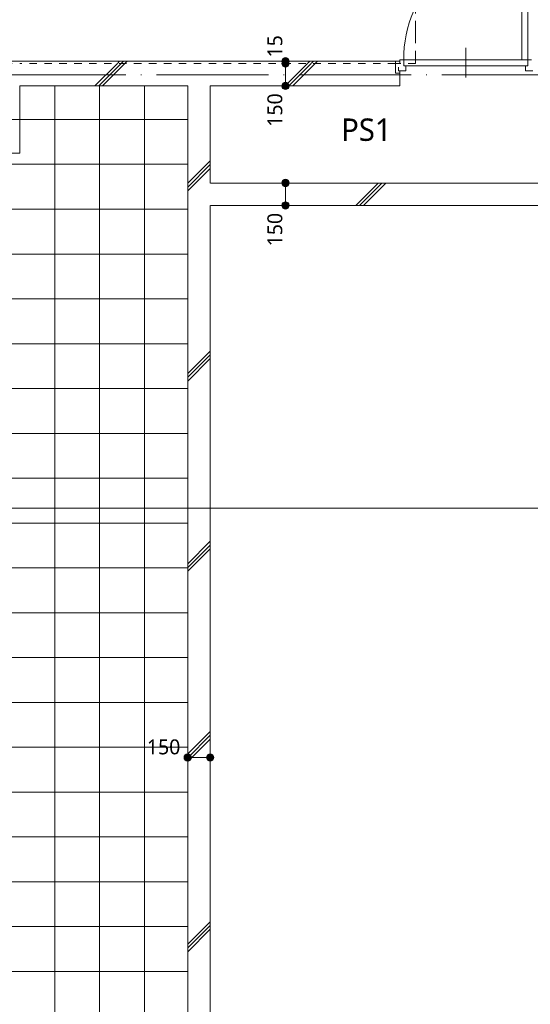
# Model space of a CAD drawing. Header units: millimetres. Extents: x 0 to 841, y 0 to 1188.
# Tile 46 of 98: x 198 to 266, y 971 to 1102. Entities that reach past the tile are written whole.
import ezdxf
from ezdxf.xclip import XClip

# ---------------------------------------------------------------- set-up
doc = ezdxf.new("R2010")
doc.units = ezdxf.units.MM
doc.header["$MEASUREMENT"] = 0
doc.header["$XCLIPFRAME"] = 0
for name, pattern in [('Wipeout_Contour', [1000, 0, -1000]), ('通り芯', [19, 15, -2, 0, -2]), ('陰線', [4, 3, -1]), ('ＪＷ点線１', [2, 1, -1])]:
    doc.linetypes.add(name, pattern=pattern)
for name, color, linetype, lineweight in [('Archicadドア_ペン_番号__23', 7, 'Continuous', 15), ('壁-躯体_ペン_番号__141', 7, 'Continuous', 15), ('壁-躯体_ペン_番号__27', 7, 'Continuous', 15), ('壁-躯体_ペン_番号__41', 7, 'Continuous', 13), ('室名.★_ペン_番号__46', 7, 'Continuous', 13), ('寸法_ペン_番号__45', 7, 'Continuous', 13), ('寸法_ペン_番号__46', 7, 'Continuous', 13), ('床_ペン_番号__101', 252, 'Continuous', 5), ('柱_ペン_番号__28', 7, 'Continuous', 15), ('通り芯_ペン_番号__139', 8, 'Continuous', 5)]:
    doc.layers.add(name, color=color, linetype=linetype, lineweight=lineweight)
for name, color, linetype, lineweight, true_color in [('Archicadドア_ペン_番号__63', 251, 'Continuous', 5, 0x6a6a6a), ('壁-躯体_ペン_番号__169', 253, 'Continuous', 5, 0xaaaaaa), ('寸法_ペン_番号__85', 251, 'Continuous', 5, 0x6a6a6a), ('床_ペン_番号__89', 251, 'Continuous', 5, 0x6a6a6a), ('床_ペン_番号__90', 251, 'Continuous', 5, 0x6a6a6a), ('断面図_ペン_番号__85', 251, 'Continuous', 5, 0x6a6a6a), ('柱_ペン_番号__169', 253, 'Continuous', 5, 0xaaaaaa)]:
    doc.layers.add(name, color=color, linetype=linetype, lineweight=lineweight, true_color=true_color)
for name, color, linetype in [('壁-躯体', 7, 'Continuous'), ('室名.★', 7, 'Continuous'), ('寸法', 7, 'Continuous'), ('床', 7, 'Continuous')]:
    doc.layers.add(name, color=color, linetype=linetype)
doc.styles.add('GENERATED_STYLE_1', font='meiryo.ttc')
pattern_1 = [(45, (93.15, 926.959), (-12.7279, 12.7279), []), (45, (92.896, 927.213), (-12.7279, 12.7279), []), (45, (92.642, 927.468), (-12.7279, 12.7279), [])]

# ---------------------------------------------------------------- blocks, each defined once
blk = doc.blocks.new('図面_5_5', base_point=(203.15, 1001.92))
at = {"layer": 'Archicadドア_ペン_番号__23', "color": 7, "linetype": 'Continuous', "lineweight": 15}
for p, q in [((249.05, 1096.16), (249.05, 1096.96)), ((265.65, 1096.96), (249.05, 1096.96)), ((249.05, 1096.96), (249.05, 1096.16)), ((265.65, 1096.16), (265.65, 1096.96)), ((265.65, 1096.96), (266.15, 1096.96)), ((265.65, 1096.16), (265.65, 1096.96)), ((249.35, 1096.16), (249.05, 1096.16)), ((249.05, 1096.16), (265.65, 1096.16)), ((249.35, 1095.46), (249.35, 1096.16)), ((265.35, 1095.46), (265.35, 1096.16)), ((265.35, 1096.16), (265.65, 1096.16)), ((266.35, 1095.46), (265.35, 1095.46))]:
    blk.add_line(p, q, dxfattribs=at)
at = {"layer": 'Archicadドア_ペン_番号__63', "color": 251, "linetype": 'Continuous', "lineweight": 5, "true_color": 0x6a6a6a}
for p, q in [((264.85, 1113.56), (264.85, 1096.96)), ((265.65, 1096.96), (265.65, 1113.56)), ((257.35, 1098.56), (257.35, 1094.56)), ((264.85, 1096.96), (265.65, 1096.96))]:
    blk.add_line(p, q, dxfattribs=at)
blk.add_arc((265.65, 1096.96), 16.6, 90, 180, dxfattribs=at)
at = {"layer": '床_ペン_番号__90', "color": 251, "linetype": '陰線', "lineweight": 5, "true_color": 0x6a6a6a, "flags": 128}
for points in [[(250.65, 1126.16), (250.65, 1096.46)], [(141.65, 1096.46), (250.65, 1096.46)]]:
    blk.add_lwpolyline(points, dxfattribs=at)
at = {"layer": '室名.★_ペン_番号__46', "color": 7, "linetype": 'Continuous', "lineweight": 13, "insert": (276.42, 1007.87), "char_height": 3, "attachment_point": 2, "style": 'GENERATED_STYLE_1'}
blk.add_mtext('\\A1;{\\pqc;\\pt0,920;\\fMeiryo|b0|i0|c128|p0;\\W1.000000;店舗\\fMeiryo|b0|i0|c128|p0;\\W1.000000;\\A1{\\H.66x;\\S^  ;}\\fMeiryo|b0|i0|c128|p0;\\W1.000000;\\fMeiryo|b0|i0|c128|p0;\\W1.000000;\\A1{\\H.66x;\\S^  ;}\\fMeiryo|b0|i0|c128|p0;\\W1.000000;\\fMeiryo|b0|i0|c128|p0;\\W1.000000;\\fMeiryo|b0|i0|c128|p0;\\W1.000000;\\fMeiryo|b0|i0|c128|p0;\\W1.000000;\\fMeiryo|b0|i0|c128|p0;\\W1.000000;\\fMeiryo|b0|i0|c128|p0;\\W1.000000;\\fMeiryo|b0|i0|c128|p0;\\W1.000000;\\A1{\\H.66x;\\S^  ;}\\fMeiryo|b0|i0|c128|p0;\\W1.000000;\\fMeiryo|b0|i0|c128|p0;\\W1.000000;\\A1{\\H.66x;\\S^  ;}\\fMeiryo|b0|i0|c128|p0;\\W1.000000;\\fMeiryo|b0|i0|c128|p0;\\W1.000000;\\fMeiryo|b0|i0|c128|p0;\\W1.000000;\\fMeiryo|b0|i0|c128|p0;\\W1.000000;\\fMeiryo|b0|i0|c128|p0;\\W1.000000;\\fMeiryo|b0|i0|c128|p0;\\W1.000000;\\fMeiryo|b0|i0|c128|p0;\\W1.000000;\\A1{\\H.66x;\\S^  ;}\\fMeiryo|b0|i0|c128|p0;\\W1.000000;\\fMeiryo|b0|i0|c128|p0;\\W1.000000;\\A1{\\H.66x;\\S^  ;}\\fMeiryo|b0|i0|c128|p0;\\W1.000000;\\fMeiryo|b0|i0|c128|p0;\\W1.000000;\\fMeiryo|b0|i0|c128|p0;\\W1.000000;\\fMeiryo|b0|i0|c128|p0;\\W1.000000;\\fMeiryo|b0|i0|c128|p0;\\W1.000000;\\fMeiryo|b0|i0|c128|p0;\\W1.000000;\\fMeiryo|b0|i0|c128|p0;\\W1.000000;\\A1{\\H.66x;\\S^  ;}\\fMeiryo|b0|i0|c128|p0;\\W1.000000;\\fMeiryo|b0|i0|c128|p0;\\W1.000000;\\A1{\\H.66x;\\S^  ;}\\fMeiryo|b0|i0|c128|p0;\\W1.000000;\\fMeiryo|b0|i0|c128|p0;\\W1.000000;\\fMeiryo|b0|i0|c128|p0;\\W1.000000;\\fMeiryo|b0|i0|c128|p0;\\W1.000000;\\fMeiryo|b0|i0|c128|p0;\\W1.000000;\\fMeiryo|b0|i0|c128|p0;\\W1.000000;\\fMeiryo|b0|i0|c128|p0;\\W1.000000;\\A1{\\H.66x;\\S^  ;}\\fMeiryo|b0|i0|c128|p0;\\W1.000000;\\fMeiryo|b0|i0|c128|p0;\\W1.000000;\\A1{\\H.66x;\\S^  ;}\\fMeiryo|b0|i0|c128|p0;\\W1.000000;\\fMeiryo|b0|i0|c128|p0;\\W1.000000;\\fMeiryo|b0|i0|c128|p0;\\W1.000000;\\fMeiryo|b0|i0|c128|p0;\\W1.000000;\\fMeiryo|b0|i0|c128|p0;\\W1.000000;\\fMeiryo|b0|i0|c128|p0;\\W1.000000;\\fMeiryo|b0|i0|c128|p0;\\W1.000000;\\fMeiryo|b0|i0|c128|p0;\\W1.000000;}', dxfattribs=at)
at = {"layer": '寸法_ペン_番号__46', "color": 7, "linetype": 'Continuous', "lineweight": 13, "char_height": 2, "attachment_point": 7, "rotation": 90, "style": 'GENERATED_STYLE_1'}
for s, insert, width in [('\\A1;{\\pql;\\fMeiryo|b0|i0|c128|p0;\\W1.000000;15}', (232.83, 1097.26), 3.3125), ('\\A1;{\\pql;\\fMeiryo|b0|i0|c128|p0;\\W1.000000;150}', (232.83, 1087.99), 4.9688), ('\\A1;{\\pql;\\fMeiryo|b0|i0|c128|p0;\\W1.000000;150}', (232.83, 1071.99), 4.9688)]:
    blk.add_mtext(s, dxfattribs=dict(at, insert=insert, width=width))
at = {"color": 254, "linetype": 'Wipeout_Contour', "lineweight": 0, "ltscale": 4427.622289}
blk.add_wipeout([(269.15, 1080.46), (223.15, 1080.46), (223.15, 1077.46), (269.15, 1077.46)], dxfattribs=at).dxf.layer = '壁-躯体'
at = {"color": 254, "linetype": 'Wipeout_Contour', "lineweight": 0, "ltscale": 4460.601117}
blk.add_wipeout([(243.71, 1084.35), (251.11, 1084.35), (251.11, 1090.35), (243.71, 1090.35)], dxfattribs=at).dxf.layer = '室名.★'
at = {"color": 254, "linetype": 'Wipeout_Contour', "lineweight": 0, "ltscale": 14637.712152}
blk.add_wipeout([(133.15, 926.96), (221.65, 926.96), (221.65, 1094.96), (154.65, 1094.96), (154.65, 1082.26), (151.65, 1081.46), (151.65, 1061.86), (154.65, 1061.06), (154.65, 1045.96), (187.15, 1045.96), (187.15, 1018.96), (160.15, 1018.96), (160.15, 991.96), (133.15, 991.96)], dxfattribs=at).dxf.layer = '床'
at = {"layer": '壁-躯体_ペン_番号__169', "linetype": 'Continuous', "lineweight": 5, "true_color": 0xaaaaaa}
h = blk.add_hatch(dxfattribs=at)
h.set_pattern_fill('コンクリート_構造2_0005', color=253, style=0, pattern_type=2)
h.set_pattern_definition(pattern_1)
h.paths.add_polyline_path([(269.15, 1080.46), (223.15, 1080.46), (223.15, 1077.46), (269.15, 1077.46)])
at = {"layer": '寸法', "linetype": 'Continuous', "lineweight": 0, "true_color": 0x000000}
for points in [[(232.73, 1080.46), (232.77, 1080.27), (232.88, 1080.11), (233.04, 1080), (233.23, 1079.96), (233.42, 1080), (233.59, 1080.11), (233.69, 1080.27), (233.73, 1080.46), (233.69, 1080.65), (233.59, 1080.81), (233.42, 1080.92), (233.23, 1080.96), (233.04, 1080.92), (232.88, 1080.81), (232.77, 1080.65)], [(232.73, 1077.46), (232.77, 1077.27), (232.88, 1077.11), (233.04, 1077), (233.23, 1076.96), (233.42, 1077), (233.59, 1077.11), (233.69, 1077.27), (233.73, 1077.46), (233.69, 1077.65), (233.59, 1077.81), (233.42, 1077.92), (233.23, 1077.96), (233.04, 1077.92), (232.88, 1077.81), (232.77, 1077.65)]]:
    blk.add_hatch(color=18, dxfattribs=at).paths.add_polyline_path(points)
at = {"layer": '床_ペン_番号__101', "linetype": 'Continuous', "lineweight": 5}
h = blk.add_hatch(dxfattribs=at)
h.set_pattern_fill('格子30x30_0005', color=252, style=0, pattern_type=2)
h.set_pattern_definition([(0, (160.351, 926.9587), (0, 6), []), (90, (160.351, 926.9587), (-6, 0), [])])
h.paths.add_polyline_path([(133.15, 926.96), (221.65, 926.96), (221.65, 1094.96), (154.65, 1094.96), (154.65, 1082.26), (151.65, 1081.46), (151.65, 1061.86), (154.65, 1061.06), (154.65, 1045.96), (187.15, 1045.96), (187.15, 1018.96), (160.15, 1018.96), (160.15, 991.96), (133.15, 991.96)])
at = {"layer": '柱_ペン_番号__169', "linetype": 'Continuous', "lineweight": 5, "true_color": 0xaaaaaa}
h = blk.add_hatch(dxfattribs=at)
h.set_pattern_fill('コンクリート_構造2_0005', color=253, style=0, pattern_type=2)
h.set_pattern_definition(pattern_1)
h.paths.add_polyline_path([(185.65, 1084.46), (197.65, 1084.46), (197.65, 1096.46), (185.65, 1096.46)])
at = {"layer": '壁-躯体_ペン_番号__27', "color": 7, "linetype": 'Continuous', "lineweight": 15, "flags": 128}
for points in [[(269.15, 1080.46), (223.15, 1080.46)], [(223.15, 1077.46), (269.15, 1077.46)]]:
    blk.add_lwpolyline(points, dxfattribs=at)
at = {"layer": '寸法_ペン_番号__45', "color": 7, "linetype": 'Continuous', "lineweight": 13}
for centre in [(233.23, 1080.46), (233.23, 1077.46)]:
    blk.add_circle(centre, 0.5, dxfattribs=at)
at = {"layer": '寸法_ペン_番号__85', "color": 251, "linetype": 'Continuous', "lineweight": 5, "true_color": 0x6a6a6a}
blk.add_line((233.23, 1077.96), (233.23, 1079.96), dxfattribs=at)
at = {"layer": '床_ペン_番号__89', "color": 251, "linetype": 'Continuous', "lineweight": 5, "true_color": 0x6a6a6a, "flags": 128}
blk.add_lwpolyline([(133.15, 926.96), (221.65, 926.96), (221.65, 1094.96), (154.65, 1094.96), (154.65, 1082.26), (151.65, 1081.46), (151.65, 1061.86), (154.65, 1061.06), (154.65, 1045.96), (187.15, 1045.96), (187.15, 1018.96), (160.15, 1018.96), (160.15, 991.96), (133.15, 991.96)], close=True, dxfattribs=at)
at = {"layer": '柱_ペン_番号__28', "color": 7, "linetype": 'Continuous', "lineweight": 15}
for p, q in [((197.65, 1084.46), (197.65, 1093.46)), ((185.65, 1084.46), (197.65, 1084.46))]:
    blk.add_line(p, q, dxfattribs=at)
at = {"layer": '室名.★_ペン_番号__46', "color": 7, "linetype": 'Continuous', "lineweight": 13, "char_height": 3, "attachment_point": 2, "style": 'GENERATED_STYLE_1'}
for s, insert in [('\\A1;{\\pqc;\\pt0,920;\\fMeiryo|b0|i0|c128|p0;\\W1.000000;PS1\\fMeiryo|b0|i0|c128|p0;\\W1.000000;\\A1{\\H.66x;\\S^  ;}\\fMeiryo|b0|i0|c128|p0;\\W1.000000;\\fMeiryo|b0|i0|c128|p0;\\W1.000000;\\A1{\\H.66x;\\S^  ;}\\fMeiryo|b0|i0|c128|p0;\\W1.000000;\\fMeiryo|b0|i0|c128|p0;\\W1.000000;\\fMeiryo|b0|i0|c128|p0;\\W1.000000;\\fMeiryo|b0|i0|c128|p0;\\W1.000000;\\fMeiryo|b0|i0|c128|p0;\\W1.000000;\\fMeiryo|b0|i0|c128|p0;\\W1.000000;\\fMeiryo|b0|i0|c128|p0;\\W1.000000;\\A1{\\H.66x;\\S^  ;}\\fMeiryo|b0|i0|c128|p0;\\W1.000000;\\fMeiryo|b0|i0|c128|p0;\\W1.000000;\\A1{\\H.66x;\\S^  ;}\\fMeiryo|b0|i0|c128|p0;\\W1.000000;\\fMeiryo|b0|i0|c128|p0;\\W1.000000;\\fMeiryo|b0|i0|c128|p0;\\W1.000000;\\fMeiryo|b0|i0|c128|p0;\\W1.000000;\\fMeiryo|b0|i0|c128|p0;\\W1.000000;\\fMeiryo|b0|i0|c128|p0;\\W1.000000;\\fMeiryo|b0|i0|c128|p0;\\W1.000000;\\A1{\\H.66x;\\S^  ;}\\fMeiryo|b0|i0|c128|p0;\\W1.000000;\\fMeiryo|b0|i0|c128|p0;\\W1.000000;\\A1{\\H.66x;\\S^  ;}\\fMeiryo|b0|i0|c128|p0;\\W1.000000;\\fMeiryo|b0|i0|c128|p0;\\W1.000000;\\fMeiryo|b0|i0|c128|p0;\\W1.000000;\\fMeiryo|b0|i0|c128|p0;\\W1.000000;\\fMeiryo|b0|i0|c128|p0;\\W1.000000;\\fMeiryo|b0|i0|c128|p0;\\W1.000000;\\fMeiryo|b0|i0|c128|p0;\\W1.000000;\\A1{\\H.66x;\\S^  ;}\\fMeiryo|b0|i0|c128|p0;\\W1.000000;\\fMeiryo|b0|i0|c128|p0;\\W1.000000;\\A1{\\H.66x;\\S^  ;}\\fMeiryo|b0|i0|c128|p0;\\W1.000000;\\fMeiryo|b0|i0|c128|p0;\\W1.000000;\\fMeiryo|b0|i0|c128|p0;\\W1.000000;\\fMeiryo|b0|i0|c128|p0;\\W1.000000;\\fMeiryo|b0|i0|c128|p0;\\W1.000000;\\fMeiryo|b0|i0|c128|p0;\\W1.000000;\\fMeiryo|b0|i0|c128|p0;\\W1.000000;\\A1{\\H.66x;\\S^  ;}\\fMeiryo|b0|i0|c128|p0;\\W1.000000;\\fMeiryo|b0|i0|c128|p0;\\W1.000000;\\A1{\\H.66x;\\S^  ;}\\fMeiryo|b0|i0|c128|p0;\\W1.000000;\\fMeiryo|b0|i0|c128|p0;\\W1.000000;\\fMeiryo|b0|i0|c128|p0;\\W1.000000;\\fMeiryo|b0|i0|c128|p0;\\W1.000000;\\fMeiryo|b0|i0|c128|p0;\\W1.000000;\\fMeiryo|b0|i0|c128|p0;\\W1.000000;\\fMeiryo|b0|i0|c128|p0;\\W1.000000;\\fMeiryo|b0|i0|c128|p0;\\W1.000000;}', (247.41, 1089.1)), ('\\A1;{\\pqc;\\pt0,920;\\fMeiryo|b0|i0|c128|p0;\\W1.000000;EVホール\\fMeiryo|b0|i0|c128|p0;\\W1.000000;\\A1{\\H.66x;\\S^  ;}\\fMeiryo|b0|i0|c128|p0;\\W1.000000;\\fMeiryo|b0|i0|c128|p0;\\W1.000000;\\A1{\\H.66x;\\S^  ;}\\fMeiryo|b0|i0|c128|p0;\\W1.000000;\\fMeiryo|b0|i0|c128|p0;\\W1.000000;\\fMeiryo|b0|i0|c128|p0;\\W1.000000;\\fMeiryo|b0|i0|c128|p0;\\W1.000000;\\fMeiryo|b0|i0|c128|p0;\\W1.000000;\\fMeiryo|b0|i0|c128|p0;\\W1.000000;\\fMeiryo|b0|i0|c128|p0;\\W1.000000;\\A1{\\H.66x;\\S^  ;}\\fMeiryo|b0|i0|c128|p0;\\W1.000000;\\fMeiryo|b0|i0|c128|p0;\\W1.000000;\\A1{\\H.66x;\\S^  ;}\\fMeiryo|b0|i0|c128|p0;\\W1.000000;\\fMeiryo|b0|i0|c128|p0;\\W1.000000;\\fMeiryo|b0|i0|c128|p0;\\W1.000000;\\fMeiryo|b0|i0|c128|p0;\\W1.000000;\\fMeiryo|b0|i0|c128|p0;\\W1.000000;\\fMeiryo|b0|i0|c128|p0;\\W1.000000;\\fMeiryo|b0|i0|c128|p0;\\W1.000000;\\A1{\\H.66x;\\S^  ;}\\fMeiryo|b0|i0|c128|p0;\\W1.000000;\\fMeiryo|b0|i0|c128|p0;\\W1.000000;\\A1{\\H.66x;\\S^  ;}\\fMeiryo|b0|i0|c128|p0;\\W1.000000;\\fMeiryo|b0|i0|c128|p0;\\W1.000000;\\fMeiryo|b0|i0|c128|p0;\\W1.000000;\\fMeiryo|b0|i0|c128|p0;\\W1.000000;\\fMeiryo|b0|i0|c128|p0;\\W1.000000;\\fMeiryo|b0|i0|c128|p0;\\W1.000000;\\fMeiryo|b0|i0|c128|p0;\\W1.000000;\\A1{\\H.66x;\\S^  ;}\\fMeiryo|b0|i0|c128|p0;\\W1.000000;\\fMeiryo|b0|i0|c128|p0;\\W1.000000;\\A1{\\H.66x;\\S^  ;}\\fMeiryo|b0|i0|c128|p0;\\W1.000000;\\fMeiryo|b0|i0|c128|p0;\\W1.000000;\\fMeiryo|b0|i0|c128|p0;\\W1.000000;\\fMeiryo|b0|i0|c128|p0;\\W1.000000;\\fMeiryo|b0|i0|c128|p0;\\W1.000000;\\fMeiryo|b0|i0|c128|p0;\\W1.000000;\\fMeiryo|b0|i0|c128|p0;\\W1.000000;\\A1{\\H.66x;\\S^  ;}\\fMeiryo|b0|i0|c128|p0;\\W1.000000;\\fMeiryo|b0|i0|c128|p0;\\W1.000000;\\A1{\\H.66x;\\S^  ;}\\fMeiryo|b0|i0|c128|p0;\\W1.000000;\\fMeiryo|b0|i0|c128|p0;\\W1.000000;\\fMeiryo|b0|i0|c128|p0;\\W1.000000;\\fMeiryo|b0|i0|c128|p0;\\W1.000000;\\fMeiryo|b0|i0|c128|p0;\\W1.000000;\\fMeiryo|b0|i0|c128|p0;\\W1.000000;\\fMeiryo|b0|i0|c128|p0;\\W1.000000;\\fMeiryo|b0|i0|c128|p0;\\W1.000000;}', (187.15, 1071.84))]:
    blk.add_mtext(s, dxfattribs=dict(at, insert=insert))
at = {"layer": '寸法_ペン_番号__46', "color": 7, "linetype": 'Continuous', "lineweight": 13, "insert": (214.68, 1003.98), "char_height": 2, "width": 4.9688, "attachment_point": 7, "style": 'GENERATED_STYLE_1'}
blk.add_mtext('\\A1;{\\pql;\\fMeiryo|b0|i0|c128|p0;\\W1.000000;150}', dxfattribs=at)
at = {"color": 254, "linetype": 'Wipeout_Contour', "lineweight": 0, "ltscale": 4477.130463}
blk.add_wipeout([(197.65, 1096.76), (197.65, 1096.46), (247.95, 1096.46), (247.95, 1096.76)], dxfattribs=at).dxf.layer = '壁-躯体'
at = {"layer": '壁-躯体_ペン_番号__169', "linetype": 'Continuous', "lineweight": 5, "true_color": 0xaaaaaa}
h = blk.add_hatch(dxfattribs=at)
h.set_pattern_fill('コンクリート_構造2_0005', color=253, style=0, pattern_type=2)
h.set_pattern_definition(pattern_1)
h.paths.add_polyline_path([(197.65, 1096.76), (197.65, 1096.46), (247.95, 1096.46), (247.95, 1096.76)])
at = {"color": 254, "linetype": 'Wipeout_Contour', "lineweight": 0, "ltscale": 4470.663905}
blk.add_wipeout([(197.65, 1096.46), (197.65, 1093.46), (247.95, 1093.46), (247.95, 1096.46)], dxfattribs=at).dxf.layer = '壁-躯体'
at = {"layer": '壁-躯体_ペン_番号__169', "linetype": 'Continuous', "lineweight": 5, "true_color": 0xaaaaaa}
h = blk.add_hatch(dxfattribs=at)
h.set_pattern_fill('コンクリート_構造2_0005', color=253, style=0, pattern_type=2)
h.set_pattern_definition(pattern_1)
h.paths.add_polyline_path([(197.65, 1096.46), (197.65, 1093.46), (247.95, 1093.46), (247.95, 1096.46)])
at = {"layer": '寸法', "linetype": 'Continuous', "lineweight": 0, "true_color": 0x000000}
for points in [[(232.73, 1096.76), (232.77, 1096.57), (232.88, 1096.41), (233.04, 1096.3), (233.23, 1096.26), (233.42, 1096.3), (233.59, 1096.41), (233.69, 1096.57), (233.73, 1096.76), (233.69, 1096.95), (233.59, 1097.11), (233.42, 1097.22), (233.23, 1097.26), (233.04, 1097.22), (232.88, 1097.11), (232.77, 1096.95)], [(232.73, 1096.46), (232.77, 1096.27), (232.88, 1096.11), (233.04, 1096), (233.23, 1095.96), (233.42, 1096), (233.59, 1096.11), (233.69, 1096.27), (233.73, 1096.46), (233.69, 1096.65), (233.59, 1096.81), (233.42, 1096.92), (233.23, 1096.96), (233.04, 1096.92), (232.88, 1096.81), (232.77, 1096.65)], [(232.73, 1093.46), (232.77, 1093.27), (232.88, 1093.11), (233.04, 1093), (233.23, 1092.96), (233.42, 1093), (233.59, 1093.11), (233.69, 1093.27), (233.73, 1093.46), (233.69, 1093.65), (233.59, 1093.81), (233.42, 1093.92), (233.23, 1093.96), (233.04, 1093.92), (232.88, 1093.81), (232.77, 1093.65)]]:
    blk.add_hatch(color=18, dxfattribs=at).paths.add_polyline_path(points)
at = {"layer": 'Archicadドア_ペン_番号__23', "color": 7, "linetype": 'Continuous', "lineweight": 15}
for p, q in [((247.95, 1096.76), (248.55, 1096.76)), ((249.05, 1096.96), (248.55, 1096.96)), ((248.55, 1096.96), (248.55, 1096.46))]:
    blk.add_line(p, q, dxfattribs=at)
at = {"layer": '壁-躯体_ペン_番号__141', "color": 7, "linetype": 'Continuous', "lineweight": 15}
blk.add_line((247.95, 1096.46), (247.95, 1096.76), dxfattribs=at)
at = {"layer": '壁-躯体_ペン_番号__141', "color": 7, "linetype": 'Continuous', "lineweight": 15, "flags": 128}
blk.add_lwpolyline([(197.65, 1093.46), (220.15, 1093.46)], dxfattribs=at)
at = {"layer": '寸法_ペン_番号__45', "color": 7, "linetype": 'Continuous', "lineweight": 13}
for centre in [(233.23, 1096.76), (233.23, 1096.46), (233.23, 1093.46)]:
    blk.add_circle(centre, 0.5, dxfattribs=at)
at = {"layer": '寸法_ペン_番号__85', "color": 251, "linetype": 'Continuous', "lineweight": 5, "true_color": 0x6a6a6a}
for p, q in [((233.23, 1096.46), (233.23, 1096.76)), ((233.23, 1093.96), (233.23, 1095.96))]:
    blk.add_line(p, q, dxfattribs=at)
at = {"color": 254, "linetype": 'Wipeout_Contour', "lineweight": 0, "ltscale": 4452.980612}
blk.add_wipeout([(197.65, 1096.76), (185.65, 1096.76), (185.65, 1096.46), (197.65, 1096.46)], dxfattribs=at).dxf.layer = '壁-躯体'
at = {"color": 254, "linetype": 'Wipeout_Contour', "lineweight": 0, "ltscale": 4488.456437}
blk.add_wipeout([(247.95, 1095.16), (247.95, 1093.46), (248.55, 1093.46), (248.55, 1095.16)], dxfattribs=at).dxf.layer = '壁-躯体'
at = {"layer": '壁-躯体_ペン_番号__169', "linetype": 'Continuous', "lineweight": 5, "true_color": 0xaaaaaa}
h = blk.add_hatch(dxfattribs=at)
h.set_pattern_fill('コンクリート_構造2_0005', color=253, style=0, pattern_type=2)
h.set_pattern_definition(pattern_1)
h.paths.add_polyline_path([(197.65, 1096.76), (185.65, 1096.76), (185.65, 1096.46), (197.65, 1096.46)])
h = blk.add_hatch(dxfattribs=at)
h.set_pattern_fill('コンクリート_構造2_0005', color=253, style=0, pattern_type=2)
h.set_pattern_definition(pattern_1)
h.paths.add_polyline_path([(247.95, 1095.16), (247.95, 1093.46), (248.55, 1093.46), (248.55, 1095.16)])
at = {"layer": 'Archicadドア_ペン_番号__23', "color": 7, "linetype": 'Continuous', "lineweight": 15}
for p, q in [((248.35, 1095.96), (248.35, 1095.46)), ((248.35, 1095.46), (249.35, 1095.46)), ((248.55, 1095.16), (248.55, 1095.46))]:
    blk.add_line(p, q, dxfattribs=at)
at = {"layer": '壁-躯体_ペン_番号__141', "color": 7, "linetype": 'Continuous', "lineweight": 15}
for p, q in [((247.95, 1095.16), (247.95, 1096.46)), ((247.95, 1095.16), (248.55, 1095.16)), ((248.55, 1095.16), (248.55, 1093.46)), ((247.95, 1093.46), (248.55, 1093.46))]:
    blk.add_line(p, q, dxfattribs=at)
at = {"layer": '壁-躯体_ペン_番号__141', "color": 7, "linetype": 'Continuous', "lineweight": 15, "flags": 128}
for points in [[(247.95, 1096.76), (103.95, 1096.76)], [(223.15, 1093.46), (247.95, 1093.46)]]:
    blk.add_lwpolyline(points, dxfattribs=at)
at = {"layer": '壁-躯体_ペン_番号__41', "color": 7, "linetype": 'ＪＷ点線１', "lineweight": 13}
for p in [(185.65, 1096.46), (247.95, 1096.46)]:
    blk.add_line(p, (197.65, 1096.46), dxfattribs=at)
at = {"layer": '通り芯_ペン_番号__139', "color": 8, "linetype": '通り芯', "lineweight": 5}
blk.add_line((63.15, 1094.96), (349.15, 1094.96), dxfattribs=at)
at = {"color": 254, "linetype": 'Wipeout_Contour', "lineweight": 0, "ltscale": 4150.193637}
blk.add_wipeout([(223.15, 933.46), (223.15, 1093.46), (220.15, 1093.46), (220.15, 933.46)], dxfattribs=at).dxf.layer = '壁-躯体'
at = {"layer": '壁-躯体_ペン_番号__169', "linetype": 'Continuous', "lineweight": 5, "true_color": 0xaaaaaa}
h = blk.add_hatch(dxfattribs=at)
h.set_pattern_fill('コンクリート_構造2_0005', color=253, style=0, pattern_type=2)
h.set_pattern_definition(pattern_1)
h.paths.add_polyline_path([(223.15, 933.46), (223.15, 1093.46), (220.15, 1093.46), (220.15, 933.46)])
at = {"layer": '寸法', "linetype": 'Continuous', "lineweight": 0, "true_color": 0x000000}
for points in [[(219.65, 1003.58), (219.69, 1003.39), (219.8, 1003.23), (219.96, 1003.12), (220.15, 1003.08), (220.34, 1003.12), (220.5, 1003.23), (220.61, 1003.39), (220.65, 1003.58), (220.61, 1003.77), (220.5, 1003.94), (220.34, 1004.04), (220.15, 1004.08), (219.96, 1004.04), (219.8, 1003.94), (219.69, 1003.77)], [(222.65, 1003.58), (222.69, 1003.39), (222.8, 1003.23), (222.96, 1003.12), (223.15, 1003.08), (223.34, 1003.12), (223.5, 1003.23), (223.61, 1003.39), (223.65, 1003.58), (223.61, 1003.77), (223.5, 1003.94), (223.34, 1004.04), (223.15, 1004.08), (222.96, 1004.04), (222.8, 1003.94), (222.69, 1003.77)]]:
    blk.add_hatch(color=18, dxfattribs=at).paths.add_polyline_path(points)
at = {"layer": '壁-躯体_ペン_番号__27', "color": 7, "linetype": 'Continuous', "lineweight": 15, "flags": 128}
for points in [[(220.15, 1093.46), (220.15, 933.46)], [(223.15, 1080.46), (223.15, 1093.46)], [(223.15, 933.46), (223.15, 1077.46)]]:
    blk.add_lwpolyline(points, dxfattribs=at)
at = {"layer": '寸法_ペン_番号__45', "color": 7, "linetype": 'Continuous', "lineweight": 13}
for centre in [(220.15, 1003.58), (223.15, 1003.58)]:
    blk.add_circle(centre, 0.5, dxfattribs=at)
at = {"layer": '寸法_ペン_番号__85', "color": 251, "linetype": 'Continuous', "lineweight": 5, "true_color": 0x6a6a6a}
blk.add_line((220.65, 1003.58), (222.65, 1003.58), dxfattribs=at)
at = {"layer": '断面図_ペン_番号__85', "color": 251, "linetype": 'Continuous', "lineweight": 5, "true_color": 0x6a6a6a}
blk.add_line((190.65, 1036.96), (371.65, 1036.96), dxfattribs=at)

msp = doc.modelspace()

# ---------------------------------------------------------------- block references
at = {"color": 7, "linetype": 'Continuous', "lineweight": 5}
ref = msp.add_blockref('図面_5_5', (203.15, 1001.92), dxfattribs=at)
XClip(ref).set_block_clipping_path([(28.9435049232, 854.4891387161), (377.3581049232, 1149.3547809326)])

doc.saveas('drawing.dxf')
